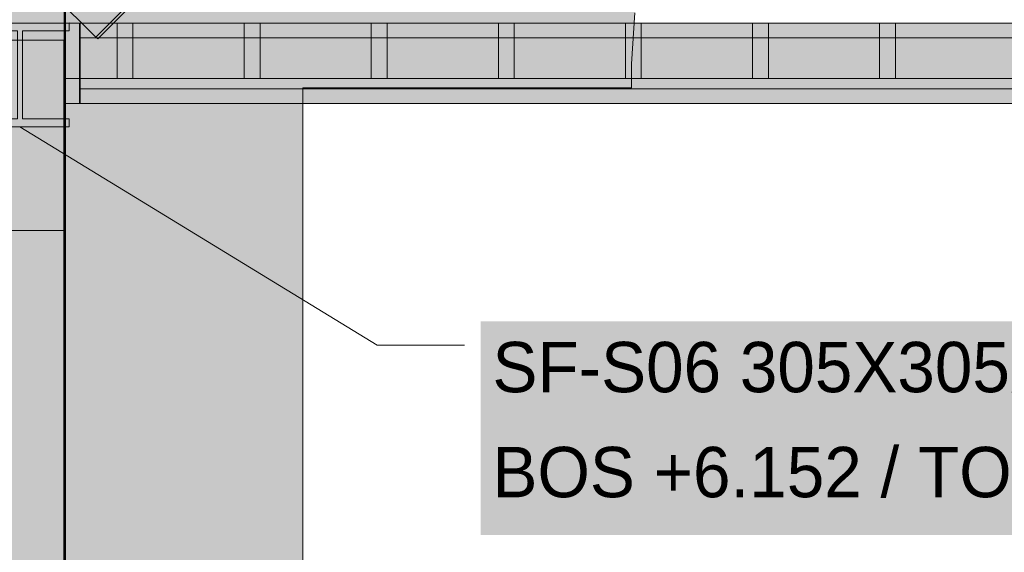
# Model space of a CAD drawing. Header units: millimetres. Extents: x 17 to 413, y 4 to 292.
# Tile 28 of 43: x 140 to 165, y 222 to 236. Entities that reach past the tile are written whole.
import ezdxf

# ---------------------------------------------------------------- set-up
doc = ezdxf.new("R2010")
doc.units = ezdxf.units.MM
for name, color, linetype in [('FILL-INK', 7, 'Continuous'), ('FILL-STEEL', 7, 'Continuous'), ('FILL-TIMBER', 7, 'Continuous'), ('FILL-WHITE', 7, 'Continuous'), ('LINE-CORE', 7, 'Continuous'), ('LINE-INK', 7, 'Continuous'), ('TEXT-INK', 7, 'Continuous')]:
    doc.layers.add(name, color=color, linetype=linetype)

msp = doc.modelspace()

# ---------------------------------------------------------------- hatches: boundary and pattern name
at = {"layer": 'FILL-INK', "true_color": 0x1a1a1f}
h = msp.add_hatch(color=250, dxfattribs=at)
h.dxf.hatch_style = 1
h.paths.add_polyline_path([(139.762, 232.915), (141.155, 232.509), (140.759, 231.861)])
at = {"layer": 'FILL-STEEL', "true_color": 0x0d2973}
h = msp.add_hatch(color=166, dxfattribs=at)
h.dxf.hatch_style = 1
h.paths.add_polyline_path([(138.518, 232.915), (138.518, 232.941), (138.518, 233.115), (139.546, 233.115), (139.699, 233.115), (139.699, 233.403), (139.699, 235.332), (138.671, 235.332), (138.518, 235.332), (138.518, 235.358), (138.518, 235.532), (140.684, 235.532), (141.007, 235.532), (141.007, 235.506), (141.007, 235.332), (139.979, 235.332), (139.826, 235.332), (139.826, 235.044), (139.826, 233.115), (140.854, 233.115), (141.007, 233.115), (141.007, 233.089), (141.007, 232.915), (138.841, 232.915)])
at = {"layer": 'FILL-TIMBER', "true_color": 0xedd6a8}
h = msp.add_hatch(color=41, dxfattribs=at)
h.dxf.hatch_style = 1
h.paths.add_polyline_path([(142.61, 234.132), (142.428, 234.132), (142.21, 234.132), (142.21, 234.892), (142.21, 235.532), (142.393, 235.532), (142.61, 235.532), (142.61, 234.772)])
h = msp.add_hatch(color=41, dxfattribs=at)
h.dxf.hatch_style = 1
h.paths.add_polyline_path([(145.81, 234.132), (145.628, 234.132), (145.41, 234.132), (145.41, 234.892), (145.41, 235.532), (145.593, 235.532), (145.81, 235.532), (145.81, 234.772)])
h = msp.add_hatch(color=41, dxfattribs=at)
h.dxf.hatch_style = 1
h.paths.add_polyline_path([(149.01, 234.772), (149.01, 234.132), (148.828, 234.132), (148.61, 234.132), (148.61, 234.892), (148.61, 235.532), (148.793, 235.532), (149.01, 235.532)])
h = msp.add_hatch(color=41, dxfattribs=at)
h.dxf.hatch_style = 1
h.paths.add_polyline_path([(152.21, 234.772), (152.21, 234.132), (152.028, 234.132), (151.81, 234.132), (151.81, 234.892), (151.81, 235.532), (151.993, 235.532), (152.21, 235.532)])
h = msp.add_hatch(color=41, dxfattribs=at)
h.dxf.hatch_style = 1
h.paths.add_polyline_path([(155.41, 234.772), (155.41, 234.132), (155.228, 234.132), (155.01, 234.132), (155.01, 234.892), (155.01, 235.532), (155.193, 235.532), (155.41, 235.532)])
h = msp.add_hatch(color=41, dxfattribs=at)
h.dxf.hatch_style = 1
h.paths.add_polyline_path([(158.61, 234.132), (158.428, 234.132), (158.21, 234.132), (158.21, 234.892), (158.21, 235.532), (158.393, 235.532), (158.61, 235.532), (158.61, 234.772)])
h = msp.add_hatch(color=41, dxfattribs=at)
h.dxf.hatch_style = 1
h.paths.add_polyline_path([(161.81, 234.132), (161.628, 234.132), (161.41, 234.132), (161.41, 234.892), (161.41, 235.532), (161.593, 235.532), (161.81, 235.532), (161.81, 234.772)])
at = {"layer": 'FILL-WHITE', "true_color": 0xffffff}
h = msp.add_hatch(color=7, dxfattribs=at)
h.dxf.hatch_style = 1
h.paths.add_polyline_path([(164.626, 262.142), (188.381, 238.388), (188.381, 212.161), (182.37, 212.161), (182.37, 233.9), (174.098, 233.9), (174.098, 234.5), (174.017, 235.789), (173.776, 237.055), (173.378, 238.278), (172.83, 239.436), (172.142, 240.51), (171.325, 241.481), (170.394, 242.332), (169.364, 243.049), (168.254, 243.621), (167.081, 244.036), (165.866, 244.288), (164.63, 244.372), (163.395, 244.288), (162.18, 244.036), (161.007, 243.621), (159.896, 243.049), (158.867, 242.332), (157.936, 241.481), (157.119, 240.51), (156.431, 239.436), (155.883, 238.278), (155.485, 237.055), (155.243, 235.789), (155.162, 234.5), (155.162, 233.9), (146.89, 233.9), (146.89, 212.161), (140.873, 212.161), (140.873, 238.388)])
h = msp.add_hatch(color=7, dxfattribs=at)
h.dxf.hatch_style = 1
h.paths.add_polyline_path([(164.626, 262.142), (188.381, 238.388), (188.381, 212.161), (182.37, 212.161), (182.37, 233.9), (174.098, 233.9), (174.098, 234.5), (174.017, 235.789), (173.776, 237.055), (173.378, 238.278), (172.83, 239.436), (172.142, 240.51), (171.325, 241.481), (170.394, 242.332), (169.364, 243.049), (168.254, 243.621), (167.081, 244.036), (165.866, 244.288), (164.63, 244.372), (163.395, 244.288), (162.18, 244.036), (161.007, 243.621), (159.896, 243.049), (158.867, 242.332), (157.936, 241.481), (157.119, 240.51), (156.431, 239.436), (155.883, 238.278), (155.485, 237.055), (155.243, 235.789), (155.162, 234.5), (155.162, 233.9), (146.89, 233.9), (146.89, 212.161), (140.873, 212.161), (140.873, 238.388)])
h = msp.add_hatch(color=7, dxfattribs=at)
h.dxf.hatch_style = 1
h.paths.add_polyline_path([(164.626, 260.245), (191.484, 233.388), (190.423, 232.327), (164.626, 258.123), (141.678, 235.175), (140.617, 236.236)])
h = msp.add_hatch(color=7, dxfattribs=at)
h.dxf.hatch_style = 1
h.paths.add_polyline_path([(164.626, 260.245), (191.484, 233.388), (190.423, 232.327), (164.626, 258.123), (141.678, 235.175), (140.617, 236.236)])
h = msp.add_hatch(color=7, dxfattribs=at)
h.dxf.hatch_style = 1
h.paths.add_polyline_path([(141.678, 235.175), (164.626, 258.123), (190.423, 232.327), (190.378, 232.282), (164.626, 258.034), (141.722, 235.13), (141.678, 235.175)])
h = msp.add_hatch(color=7, dxfattribs=at)
h.dxf.hatch_style = 1
h.paths.add_polyline_path([(141.678, 235.175), (164.626, 258.123), (190.423, 232.327), (190.378, 232.282), (164.626, 258.034), (141.722, 235.13), (141.678, 235.175)])
h = msp.add_hatch(color=7, dxfattribs=at)
h.dxf.hatch_style = 1
h.paths.add_polyline_path([(138.621, 210.5), (138.621, 257.516), (140.907, 257.516), (140.907, 210.5), (138.621, 210.5)])
h = msp.add_hatch(color=7, dxfattribs=at)
h.dxf.hatch_style = 1
h.paths.add_polyline_path([(138.026, 212.161), (138.026, 235.542), (140.871, 238.386), (140.872, 238.399), (140.873, 238.399), (140.873, 212.161), (140.871, 212.161)])
h = msp.add_hatch(color=7, dxfattribs=at)
h.dxf.hatch_style = 1
h.paths.add_polyline_path([(140.873, 238.388), (140.873, 212.161), (138.026, 212.161), (138.026, 235.542)])
h = msp.add_hatch(color=7, dxfattribs=at)
h.dxf.hatch_style = 1
h.paths.add_polyline_path([(138.617, 237.093), (140.903, 237.093), (140.903, 210.5), (138.617, 210.5), (138.617, 237.093)])
h = msp.add_hatch(color=7, dxfattribs=at)
h.dxf.hatch_style = 1
h.paths.add_polyline_path([(138.518, 233.115), (139.699, 233.115), (139.699, 235.332), (138.518, 235.332), (138.518, 235.532), (141.007, 235.532), (141.007, 235.332), (139.826, 235.332), (139.826, 233.115), (141.007, 233.115), (141.007, 232.915), (138.518, 232.915)])
h = msp.add_hatch(color=7, dxfattribs=at)
h.dxf.hatch_style = 1
h.paths.add_polyline_path([(140.906, 235.532), (140.906, 234.06), (140.89, 234.06), (140.89, 235.532)])
h = msp.add_hatch(color=7, dxfattribs=at)
h.dxf.hatch_style = 1
h.paths.add_polyline_path([(140.89, 235.532), (140.906, 235.532), (140.906, 234.06), (140.89, 234.06)])
h = msp.add_hatch(color=7, dxfattribs=at)
h.dxf.hatch_style = 1
h.paths.add_polyline_path([(140.906, 235.532), (140.906, 234.06), (140.89, 234.06), (140.89, 235.532)])
h = msp.add_hatch(color=7, dxfattribs=at)
h.dxf.hatch_style = 1
h.paths.add_polyline_path([(140.89, 235.532), (140.906, 235.532), (140.906, 234.06), (140.89, 234.06)])
h = msp.add_hatch(color=7, dxfattribs=at)
h.dxf.hatch_style = 1
h.paths.add_polyline_path([(140.906, 235.532), (140.906, 234.06), (140.89, 234.06), (140.89, 235.532)])
h = msp.add_hatch(color=7, dxfattribs=at)
h.dxf.hatch_style = 1
h.paths.add_polyline_path([(140.89, 235.532), (140.906, 235.532), (140.906, 234.06), (140.89, 234.06)])
h = msp.add_hatch(color=7, dxfattribs=at)
h.dxf.hatch_style = 1
h.paths.add_polyline_path([(140.906, 235.532), (140.906, 234.06), (140.89, 234.06), (140.89, 235.532)])
h = msp.add_hatch(color=7, dxfattribs=at)
h.dxf.hatch_style = 1
h.paths.add_polyline_path([(140.89, 235.532), (140.906, 235.532), (140.906, 234.06), (140.89, 234.06)])
h = msp.add_hatch(color=7, dxfattribs=at)
h.dxf.hatch_style = 1
h.paths.add_polyline_path([(140.906, 235.532), (140.906, 234.06), (140.89, 234.06), (140.89, 235.532)])
h = msp.add_hatch(color=7, dxfattribs=at)
h.dxf.hatch_style = 1
h.paths.add_polyline_path([(140.89, 235.532), (140.906, 235.532), (140.906, 234.06), (140.89, 234.06)])
h = msp.add_hatch(color=7, dxfattribs=at)
h.dxf.hatch_style = 1
h.paths.add_polyline_path([(141.266, 235.532), (141.266, 233.5), (140.906, 233.5), (140.906, 235.532)])
h = msp.add_hatch(color=7, dxfattribs=at)
h.dxf.hatch_style = 1
h.paths.add_polyline_path([(188.346, 235.532), (188.346, 234.132), (140.906, 234.132), (140.906, 235.532)])
h = msp.add_hatch(color=7, dxfattribs=at)
h.dxf.hatch_style = 1
h.paths.add_polyline_path([(140.906, 233.5), (140.906, 235.532), (141.266, 235.532), (141.266, 233.5)])
h = msp.add_hatch(color=7, dxfattribs=at)
h.dxf.hatch_style = 1
h.paths.add_polyline_path([(140.906, 235.532), (188.346, 235.532), (188.346, 234.132), (140.906, 234.132)])
h = msp.add_hatch(color=7, dxfattribs=at)
h.dxf.hatch_style = 1
h.paths.add_polyline_path([(141.02, 235.534), (141.02, 235.534), (141.02, 235.533), (141.007, 235.532)])
h = msp.add_hatch(color=7, dxfattribs=at)
h.dxf.hatch_style = 1
h.paths.add_polyline_path([(141.282, 235.532), (141.282, 233.5), (141.266, 233.5), (141.266, 235.532)])
h = msp.add_hatch(color=7, dxfattribs=at)
h.dxf.hatch_style = 1
h.paths.add_polyline_path([(187.986, 235.532), (187.986, 235.156), (141.266, 235.156), (141.266, 235.532)])
h = msp.add_hatch(color=7, dxfattribs=at)
h.dxf.hatch_style = 1
h.paths.add_polyline_path([(141.266, 235.156), (141.266, 235.532), (187.986, 235.532), (187.986, 235.156), (141.266, 235.156)])
h = msp.add_hatch(color=7, dxfattribs=at)
h.dxf.hatch_style = 1
h.paths.add_polyline_path([(141.266, 235.532), (141.282, 235.532), (141.282, 233.5), (141.266, 233.5)])
h = msp.add_hatch(color=7, dxfattribs=at)
h.dxf.hatch_style = 1
h.paths.add_polyline_path([(141.282, 235.532), (141.282, 233.5), (141.266, 233.5), (141.266, 235.532)])
h = msp.add_hatch(color=7, dxfattribs=at)
h.dxf.hatch_style = 1
h.paths.add_polyline_path([(141.266, 235.532), (187.986, 235.532), (187.986, 235.156), (141.266, 235.156), (141.266, 235.532)])
h = msp.add_hatch(color=7, dxfattribs=at)
h.dxf.hatch_style = 1
h.paths.add_polyline_path([(141.266, 235.156), (141.266, 235.532), (187.986, 235.532), (187.986, 235.156), (141.266, 235.156)])
h = msp.add_hatch(color=7, dxfattribs=at)
h.dxf.hatch_style = 1
h.paths.add_polyline_path([(141.266, 235.532), (141.282, 235.532), (141.282, 233.5), (141.266, 233.5)])
h = msp.add_hatch(color=7, dxfattribs=at)
h.dxf.hatch_style = 1
h.paths.add_polyline_path([(141.282, 235.532), (141.282, 233.5), (141.266, 233.5), (141.266, 235.532)])
h = msp.add_hatch(color=7, dxfattribs=at)
h.dxf.hatch_style = 1
h.paths.add_polyline_path([(141.266, 235.532), (187.986, 235.532), (187.986, 235.156), (141.266, 235.156), (141.266, 235.532)])
h = msp.add_hatch(color=7, dxfattribs=at)
h.dxf.hatch_style = 1
h.paths.add_polyline_path([(141.266, 235.156), (141.266, 235.532), (187.986, 235.532), (187.986, 235.156), (141.266, 235.156)])
h = msp.add_hatch(color=7, dxfattribs=at)
h.dxf.hatch_style = 1
h.paths.add_polyline_path([(141.266, 235.532), (141.282, 235.532), (141.282, 233.5), (141.266, 233.5)])
h = msp.add_hatch(color=7, dxfattribs=at)
h.dxf.hatch_style = 1
h.paths.add_polyline_path([(141.282, 235.532), (141.282, 233.5), (141.266, 233.5), (141.266, 235.532)])
h = msp.add_hatch(color=7, dxfattribs=at)
h.dxf.hatch_style = 1
h.paths.add_polyline_path([(141.266, 235.532), (187.986, 235.532), (187.986, 235.156), (141.266, 235.156), (141.266, 235.532)])
h = msp.add_hatch(color=7, dxfattribs=at)
h.dxf.hatch_style = 1
h.paths.add_polyline_path([(141.266, 235.156), (141.266, 235.532), (187.986, 235.532), (187.986, 235.156), (141.266, 235.156)])
h = msp.add_hatch(color=7, dxfattribs=at)
h.dxf.hatch_style = 1
h.paths.add_polyline_path([(141.266, 235.532), (141.282, 235.532), (141.282, 233.5), (141.266, 233.5)])
h = msp.add_hatch(color=7, dxfattribs=at)
h.dxf.hatch_style = 1
h.paths.add_polyline_path([(141.282, 235.532), (141.282, 233.5), (141.266, 233.5), (141.266, 235.532)])
h = msp.add_hatch(color=7, dxfattribs=at)
h.dxf.hatch_style = 1
h.paths.add_polyline_path([(141.266, 235.532), (187.986, 235.532), (187.986, 235.156), (141.266, 235.156), (141.266, 235.532)])
h = msp.add_hatch(color=7, dxfattribs=at)
h.dxf.hatch_style = 1
h.paths.add_polyline_path([(141.266, 235.156), (141.266, 235.532), (187.986, 235.532), (187.986, 235.156), (141.266, 235.156)])
h = msp.add_hatch(color=7, dxfattribs=at)
h.dxf.hatch_style = 1
h.paths.add_polyline_path([(141.266, 235.532), (141.282, 235.532), (141.282, 233.5), (141.266, 233.5)])
h = msp.add_hatch(color=7, dxfattribs=at)
h.dxf.hatch_style = 1
h.paths.add_polyline_path([(141.282, 235.532), (141.282, 233.5), (141.266, 233.5), (141.266, 235.532)])
h = msp.add_hatch(color=7, dxfattribs=at)
h.dxf.hatch_style = 1
h.paths.add_polyline_path([(141.266, 235.532), (187.986, 235.532), (187.986, 235.156), (141.266, 235.156), (141.266, 235.532)])
h = msp.add_hatch(color=7, dxfattribs=at)
h.dxf.hatch_style = 1
h.paths.add_polyline_path([(141.266, 235.156), (141.266, 235.532), (187.986, 235.532), (187.986, 235.156), (141.266, 235.156)])
h = msp.add_hatch(color=7, dxfattribs=at)
h.dxf.hatch_style = 1
h.paths.add_polyline_path([(141.266, 235.532), (141.282, 235.532), (141.282, 233.5), (141.266, 233.5)])
h = msp.add_hatch(color=7, dxfattribs=at)
h.dxf.hatch_style = 1
h.paths.add_polyline_path([(141.282, 235.532), (141.282, 233.5), (141.266, 233.5), (141.266, 235.532)])
h = msp.add_hatch(color=7, dxfattribs=at)
h.dxf.hatch_style = 1
h.paths.add_polyline_path([(141.266, 235.532), (187.986, 235.532), (187.986, 235.156), (141.266, 235.156), (141.266, 235.532)])
h = msp.add_hatch(color=7, dxfattribs=at)
h.dxf.hatch_style = 1
h.paths.add_polyline_path([(141.266, 235.156), (141.266, 235.532), (187.986, 235.532), (187.986, 235.156), (141.266, 235.156)])
h = msp.add_hatch(color=7, dxfattribs=at)
h.dxf.hatch_style = 1
h.paths.add_polyline_path([(141.266, 235.532), (141.282, 235.532), (141.282, 233.5), (141.266, 233.5)])
h = msp.add_hatch(color=7, dxfattribs=at)
h.dxf.hatch_style = 1
h.paths.add_polyline_path([(141.282, 235.532), (141.282, 233.5), (141.266, 233.5), (141.266, 235.532)])
h = msp.add_hatch(color=7, dxfattribs=at)
h.dxf.hatch_style = 1
h.paths.add_polyline_path([(141.266, 235.532), (187.986, 235.532), (187.986, 235.156), (141.266, 235.156), (141.266, 235.532)])
h = msp.add_hatch(color=7, dxfattribs=at)
h.dxf.hatch_style = 1
h.paths.add_polyline_path([(141.266, 235.156), (141.266, 235.532), (187.986, 235.532), (187.986, 235.156), (141.266, 235.156)])
h = msp.add_hatch(color=7, dxfattribs=at)
h.dxf.hatch_style = 1
h.paths.add_polyline_path([(141.266, 235.532), (141.282, 235.532), (141.282, 233.5), (141.266, 233.5)])
h = msp.add_hatch(color=7, dxfattribs=at)
h.dxf.hatch_style = 1
h.paths.add_polyline_path([(141.282, 235.532), (141.282, 233.5), (141.266, 233.5), (141.266, 235.532)])
h = msp.add_hatch(color=7, dxfattribs=at)
h.dxf.hatch_style = 1
h.paths.add_polyline_path([(141.266, 235.532), (187.986, 235.532), (187.986, 235.156), (141.266, 235.156), (141.266, 235.532)])
h = msp.add_hatch(color=7, dxfattribs=at)
h.dxf.hatch_style = 1
h.paths.add_polyline_path([(141.266, 235.156), (141.266, 235.532), (187.986, 235.532), (187.986, 235.156), (141.266, 235.156)])
h = msp.add_hatch(color=7, dxfattribs=at)
h.dxf.hatch_style = 1
h.paths.add_polyline_path([(141.266, 235.532), (141.282, 235.532), (141.282, 233.5), (141.266, 233.5)])
h = msp.add_hatch(color=7, dxfattribs=at)
h.dxf.hatch_style = 1
h.paths.add_polyline_path([(141.282, 235.532), (141.282, 233.5), (141.266, 233.5), (141.266, 235.532)])
h = msp.add_hatch(color=7, dxfattribs=at)
h.dxf.hatch_style = 1
h.paths.add_polyline_path([(141.266, 235.532), (187.986, 235.532), (187.986, 235.156), (141.266, 235.156), (141.266, 235.532)])
h = msp.add_hatch(color=7, dxfattribs=at)
h.dxf.hatch_style = 1
h.paths.add_polyline_path([(141.266, 235.156), (141.266, 235.532), (187.986, 235.532), (187.986, 235.156), (141.266, 235.156)])
h = msp.add_hatch(color=7, dxfattribs=at)
h.dxf.hatch_style = 1
h.paths.add_polyline_path([(141.266, 235.532), (141.282, 235.532), (141.282, 233.5), (141.266, 233.5)])
h = msp.add_hatch(color=7, dxfattribs=at)
h.dxf.hatch_style = 1
h.paths.add_polyline_path([(141.282, 235.532), (141.282, 233.5), (141.266, 233.5), (141.266, 235.532)])
h = msp.add_hatch(color=7, dxfattribs=at)
h.dxf.hatch_style = 1
h.paths.add_polyline_path([(141.266, 235.532), (187.986, 235.532), (187.986, 235.156), (141.266, 235.156), (141.266, 235.532)])
h = msp.add_hatch(color=7, dxfattribs=at)
h.dxf.hatch_style = 1
h.paths.add_polyline_path([(141.266, 235.156), (141.266, 235.532), (187.986, 235.532), (187.986, 235.156), (141.266, 235.156)])
h = msp.add_hatch(color=7, dxfattribs=at)
h.dxf.hatch_style = 1
h.paths.add_polyline_path([(141.266, 235.532), (141.282, 235.532), (141.282, 233.5), (141.266, 233.5)])
h = msp.add_hatch(color=7, dxfattribs=at)
h.dxf.hatch_style = 1
h.paths.add_polyline_path([(142.61, 235.532), (142.61, 234.132), (142.21, 234.132), (142.21, 235.532)])
h = msp.add_hatch(color=7, dxfattribs=at)
h.dxf.hatch_style = 1
h.paths.add_polyline_path([(145.81, 235.532), (145.81, 234.132), (145.41, 234.132), (145.41, 235.532)])
h = msp.add_hatch(color=7, dxfattribs=at)
h.dxf.hatch_style = 1
h.paths.add_polyline_path([(149.01, 235.532), (149.01, 234.132), (148.61, 234.132), (148.61, 235.532)])
h = msp.add_hatch(color=7, dxfattribs=at)
h.dxf.hatch_style = 1
h.paths.add_polyline_path([(152.21, 235.532), (152.21, 234.132), (151.81, 234.132), (151.81, 235.532)])
h = msp.add_hatch(color=7, dxfattribs=at)
h.dxf.hatch_style = 1
h.paths.add_polyline_path([(155.41, 235.532), (155.41, 234.132), (155.01, 234.132), (155.01, 235.532)])
h = msp.add_hatch(color=7, dxfattribs=at)
h.dxf.hatch_style = 1
h.paths.add_polyline_path([(158.61, 235.532), (158.61, 234.132), (158.21, 234.132), (158.21, 235.532)])
h = msp.add_hatch(color=7, dxfattribs=at)
h.dxf.hatch_style = 1
h.paths.add_polyline_path([(161.81, 235.532), (161.81, 234.132), (161.41, 234.132), (161.41, 235.532)])
h = msp.add_hatch(color=7, dxfattribs=at)
h.dxf.hatch_style = 1
h.paths.add_polyline_path([(140.871, 235.1), (140.871, 212.161), (138.026, 212.161), (138.026, 235.1)])
h = msp.add_hatch(color=7, dxfattribs=at)
h.dxf.hatch_style = 1
h.paths.add_polyline_path([(140.871, 235.1), (140.871, 212.161), (138.026, 212.161), (138.026, 235.1)])
h = msp.add_hatch(color=7, dxfattribs=at)
h.dxf.hatch_style = 1
h.paths.add_polyline_path([(138.026, 235.1), (140.871, 235.1), (140.871, 212.161), (138.026, 212.161)])
h = msp.add_hatch(color=7, dxfattribs=at)
h.dxf.hatch_style = 1
h.paths.add_polyline_path([(138.026, 235.1), (140.871, 235.1), (140.871, 212.161), (138.026, 212.161)])
h = msp.add_hatch(color=7, dxfattribs=at)
h.dxf.hatch_style = 1
h.paths.add_polyline_path([(141.266, 235.156), (187.986, 235.156), (187.986, 233.876), (141.266, 233.876)])
h = msp.add_hatch(color=7, dxfattribs=at)
h.dxf.hatch_style = 1
h.paths.add_polyline_path([(141.266, 235.156), (187.986, 235.156), (187.986, 233.876), (141.266, 233.876)])
h = msp.add_hatch(color=7, dxfattribs=at)
h.dxf.hatch_style = 1
h.paths.add_polyline_path([(141.266, 235.156), (187.986, 235.156), (187.986, 233.876), (141.266, 233.876)])
h = msp.add_hatch(color=7, dxfattribs=at)
h.dxf.hatch_style = 1
h.paths.add_polyline_path([(141.266, 235.156), (187.986, 235.156), (187.986, 233.876), (141.266, 233.876)])
h = msp.add_hatch(color=7, dxfattribs=at)
h.dxf.hatch_style = 1
h.paths.add_polyline_path([(141.266, 235.156), (187.986, 235.156), (187.986, 233.876), (141.266, 233.876)])
h = msp.add_hatch(color=7, dxfattribs=at)
h.dxf.hatch_style = 1
h.paths.add_polyline_path([(141.266, 235.156), (187.986, 235.156), (187.986, 233.876), (141.266, 233.876)])
h = msp.add_hatch(color=7, dxfattribs=at)
h.dxf.hatch_style = 1
h.paths.add_polyline_path([(141.266, 235.156), (187.986, 235.156), (187.986, 233.876), (141.266, 233.876)])
h = msp.add_hatch(color=7, dxfattribs=at)
h.dxf.hatch_style = 1
h.paths.add_polyline_path([(141.266, 235.156), (187.986, 235.156), (187.986, 233.876), (141.266, 233.876)])
h = msp.add_hatch(color=7, dxfattribs=at)
h.dxf.hatch_style = 1
h.paths.add_polyline_path([(141.266, 235.156), (187.986, 235.156), (187.986, 233.876), (141.266, 233.876)])
h = msp.add_hatch(color=7, dxfattribs=at)
h.dxf.hatch_style = 1
h.paths.add_polyline_path([(141.266, 235.156), (187.986, 235.156), (187.986, 233.876), (141.266, 233.876)])
h = msp.add_hatch(color=7, dxfattribs=at)
h.dxf.hatch_style = 1
h.paths.add_polyline_path([(141.266, 235.156), (187.986, 235.156), (187.986, 233.876), (141.266, 233.876)])
h = msp.add_hatch(color=7, dxfattribs=at)
h.dxf.hatch_style = 1
h.paths.add_polyline_path([(141.266, 235.156), (187.986, 235.156), (187.986, 233.876), (141.266, 233.876)])
h = msp.add_hatch(color=7, dxfattribs=at)
h.dxf.hatch_style = 1
h.paths.add_polyline_path([(141.266, 235.156), (187.986, 235.156), (187.986, 233.876), (141.266, 233.876)])
h = msp.add_hatch(color=7, dxfattribs=at)
h.dxf.hatch_style = 1
h.paths.add_polyline_path([(141.266, 235.156), (187.986, 235.156), (187.986, 233.876), (141.266, 233.876)])
h = msp.add_hatch(color=7, dxfattribs=at)
h.dxf.hatch_style = 1
h.paths.add_polyline_path([(141.266, 235.156), (187.986, 235.156), (187.986, 233.876), (141.266, 233.876)])
h = msp.add_hatch(color=7, dxfattribs=at)
h.dxf.hatch_style = 1
h.paths.add_polyline_path([(141.266, 235.156), (187.986, 235.156), (187.986, 233.876), (141.266, 233.876)])
h = msp.add_hatch(color=7, dxfattribs=at)
h.dxf.hatch_style = 1
h.paths.add_polyline_path([(141.266, 235.156), (187.986, 235.156), (187.986, 233.876), (141.266, 233.876)])
h = msp.add_hatch(color=7, dxfattribs=at)
h.dxf.hatch_style = 1
h.paths.add_polyline_path([(141.266, 235.156), (187.986, 235.156), (187.986, 233.876), (141.266, 233.876)])
h = msp.add_hatch(color=7, dxfattribs=at)
h.dxf.hatch_style = 1
h.paths.add_polyline_path([(141.266, 235.156), (187.986, 235.156), (187.986, 233.876), (141.266, 233.876)])
h = msp.add_hatch(color=7, dxfattribs=at)
h.dxf.hatch_style = 1
h.paths.add_polyline_path([(141.266, 235.156), (187.986, 235.156), (187.986, 233.876), (141.266, 233.876)])
h = msp.add_hatch(color=7, dxfattribs=at)
h.dxf.hatch_style = 1
h.paths.add_polyline_path([(141.266, 235.156), (187.986, 235.156), (187.986, 233.876), (141.266, 233.876)])
h = msp.add_hatch(color=7, dxfattribs=at)
h.dxf.hatch_style = 1
h.paths.add_polyline_path([(141.266, 235.156), (187.986, 235.156), (187.986, 233.876), (141.266, 233.876)])
h = msp.add_hatch(color=7, dxfattribs=at)
h.dxf.hatch_style = 1
h.paths.add_polyline_path([(187.986, 233.876), (187.986, 233.5), (141.266, 233.5), (141.266, 233.876)])
h = msp.add_hatch(color=7, dxfattribs=at)
h.dxf.hatch_style = 1
h.paths.add_polyline_path([(141.266, 233.5), (141.266, 233.876), (187.986, 233.876), (187.986, 233.5), (141.266, 233.5)])
h = msp.add_hatch(color=7, dxfattribs=at)
h.dxf.hatch_style = 1
h.paths.add_polyline_path([(141.266, 233.876), (187.986, 233.876), (187.986, 233.5), (141.266, 233.5), (141.266, 233.876)])
h = msp.add_hatch(color=7, dxfattribs=at)
h.dxf.hatch_style = 1
h.paths.add_polyline_path([(141.266, 233.5), (141.266, 233.876), (187.986, 233.876), (187.986, 233.5), (141.266, 233.5)])
h = msp.add_hatch(color=7, dxfattribs=at)
h.dxf.hatch_style = 1
h.paths.add_polyline_path([(141.266, 233.876), (187.986, 233.876), (187.986, 233.5), (141.266, 233.5), (141.266, 233.876)])
h = msp.add_hatch(color=7, dxfattribs=at)
h.dxf.hatch_style = 1
h.paths.add_polyline_path([(141.266, 233.5), (141.266, 233.876), (187.986, 233.876), (187.986, 233.5), (141.266, 233.5)])
h = msp.add_hatch(color=7, dxfattribs=at)
h.dxf.hatch_style = 1
h.paths.add_polyline_path([(141.266, 233.876), (187.986, 233.876), (187.986, 233.5), (141.266, 233.5), (141.266, 233.876)])
h = msp.add_hatch(color=7, dxfattribs=at)
h.dxf.hatch_style = 1
h.paths.add_polyline_path([(141.266, 233.5), (141.266, 233.876), (187.986, 233.876), (187.986, 233.5), (141.266, 233.5)])
h = msp.add_hatch(color=7, dxfattribs=at)
h.dxf.hatch_style = 1
h.paths.add_polyline_path([(141.266, 233.876), (187.986, 233.876), (187.986, 233.5), (141.266, 233.5), (141.266, 233.876)])
h = msp.add_hatch(color=7, dxfattribs=at)
h.dxf.hatch_style = 1
h.paths.add_polyline_path([(141.266, 233.5), (141.266, 233.876), (187.986, 233.876), (187.986, 233.5), (141.266, 233.5)])
h = msp.add_hatch(color=7, dxfattribs=at)
h.dxf.hatch_style = 1
h.paths.add_polyline_path([(141.266, 233.876), (187.986, 233.876), (187.986, 233.5), (141.266, 233.5), (141.266, 233.876)])
h = msp.add_hatch(color=7, dxfattribs=at)
h.dxf.hatch_style = 1
h.paths.add_polyline_path([(141.266, 233.5), (141.266, 233.876), (187.986, 233.876), (187.986, 233.5), (141.266, 233.5)])
h = msp.add_hatch(color=7, dxfattribs=at)
h.dxf.hatch_style = 1
h.paths.add_polyline_path([(141.266, 233.876), (187.986, 233.876), (187.986, 233.5), (141.266, 233.5), (141.266, 233.876)])
h = msp.add_hatch(color=7, dxfattribs=at)
h.dxf.hatch_style = 1
h.paths.add_polyline_path([(141.266, 233.5), (141.266, 233.876), (187.986, 233.876), (187.986, 233.5), (141.266, 233.5)])
h = msp.add_hatch(color=7, dxfattribs=at)
h.dxf.hatch_style = 1
h.paths.add_polyline_path([(141.266, 233.876), (187.986, 233.876), (187.986, 233.5), (141.266, 233.5), (141.266, 233.876)])
h = msp.add_hatch(color=7, dxfattribs=at)
h.dxf.hatch_style = 1
h.paths.add_polyline_path([(141.266, 233.5), (141.266, 233.876), (187.986, 233.876), (187.986, 233.5), (141.266, 233.5)])
h = msp.add_hatch(color=7, dxfattribs=at)
h.dxf.hatch_style = 1
h.paths.add_polyline_path([(141.266, 233.876), (187.986, 233.876), (187.986, 233.5), (141.266, 233.5), (141.266, 233.876)])
h = msp.add_hatch(color=7, dxfattribs=at)
h.dxf.hatch_style = 1
h.paths.add_polyline_path([(141.266, 233.5), (141.266, 233.876), (187.986, 233.876), (187.986, 233.5), (141.266, 233.5)])
h = msp.add_hatch(color=7, dxfattribs=at)
h.dxf.hatch_style = 1
h.paths.add_polyline_path([(141.266, 233.876), (187.986, 233.876), (187.986, 233.5), (141.266, 233.5), (141.266, 233.876)])
h = msp.add_hatch(color=7, dxfattribs=at)
h.dxf.hatch_style = 1
h.paths.add_polyline_path([(141.266, 233.5), (141.266, 233.876), (187.986, 233.876), (187.986, 233.5), (141.266, 233.5)])
h = msp.add_hatch(color=7, dxfattribs=at)
h.dxf.hatch_style = 1
h.paths.add_polyline_path([(141.266, 233.876), (187.986, 233.876), (187.986, 233.5), (141.266, 233.5), (141.266, 233.876)])
h = msp.add_hatch(color=7, dxfattribs=at)
h.dxf.hatch_style = 1
h.paths.add_polyline_path([(141.266, 233.5), (141.266, 233.876), (187.986, 233.876), (187.986, 233.5), (141.266, 233.5)])
h = msp.add_hatch(color=7, dxfattribs=at)
h.dxf.hatch_style = 1
h.paths.add_polyline_path([(138.619, 210.5), (138.619, 230.304), (140.905, 230.304), (140.905, 210.5)])
h = msp.add_hatch(color=7, dxfattribs=at)
h.dxf.hatch_style = 1
h.paths.add_polyline_path([(140.906, 230.304), (140.906, 210.5), (138.62, 210.5), (138.62, 230.304)])
h = msp.add_hatch(color=7, dxfattribs=at)
h.dxf.hatch_style = 1
h.paths.add_polyline_path([(151.362, 222.623), (177.258, 222.623), (177.258, 228.015), (151.362, 228.015)])

# ---------------------------------------------------------------- linework, layer by layer
at = {"layer": 'LINE-CORE', "lineweight": 5}
for points in [[(164.626, 260.245), (191.484, 233.388), (191.484, 233.388), (190.423, 232.327), (164.626, 258.123), (141.678, 235.175), (140.617, 236.236)], [(164.626, 260.245), (191.484, 233.388), (191.484, 233.388), (190.423, 232.327), (164.626, 258.123), (141.678, 235.175), (140.617, 236.236)], [(141.678, 235.175), (164.626, 258.123), (190.423, 232.327), (190.378, 232.282), (164.626, 258.034), (141.722, 235.13), (141.678, 235.175)], [(141.678, 235.175), (164.626, 258.123), (190.423, 232.327), (190.378, 232.282), (164.626, 258.034), (141.722, 235.13), (141.678, 235.175)], [(138.621, 210.5), (138.621, 210.5), (138.621, 257.516), (140.907, 257.516), (140.907, 257.516), (140.907, 257.516), (140.907, 257.516), (140.907, 210.5), (138.621, 210.5), (138.621, 210.5)], [(138.026, 212.161), (138.026, 235.542), (140.871, 238.386), (140.872, 238.399), (140.873, 238.399), (140.873, 212.161), (140.871, 212.161), (138.026, 212.161)], [(140.873, 238.388), (140.873, 212.161), (140.873, 212.161), (140.873, 212.161), (140.873, 212.161), (138.026, 212.161), (138.026, 235.542), (138.026, 235.542)], [(138.617, 237.093), (140.903, 237.093), (140.903, 210.5), (140.903, 210.5), (140.903, 210.5), (140.903, 210.5), (138.617, 210.5), (138.617, 237.093), (138.617, 237.093)], [(138.518, 233.115), (139.699, 233.115), (139.699, 235.332), (138.518, 235.332), (138.518, 235.532), (141.007, 235.532), (141.007, 235.532), (141.007, 235.532), (141.007, 235.332), (139.826, 235.332), (139.826, 233.115), (141.007, 233.115), (141.007, 232.915), (138.518, 232.915)], [(140.906, 235.532), (140.906, 234.06), (140.89, 234.06), (140.89, 235.532)], [(140.89, 235.532), (140.906, 235.532), (140.906, 234.06), (140.89, 234.06)], [(140.906, 235.532), (140.906, 234.06), (140.89, 234.06), (140.89, 235.532)], [(140.89, 235.532), (140.906, 235.532), (140.906, 234.06), (140.89, 234.06)], [(140.906, 235.532), (140.906, 234.06), (140.89, 234.06), (140.89, 235.532)], [(140.89, 235.532), (140.906, 235.532), (140.906, 234.06), (140.89, 234.06)], [(140.906, 235.532), (140.906, 234.06), (140.89, 234.06), (140.89, 235.532)], [(140.89, 235.532), (140.906, 235.532), (140.906, 234.06), (140.89, 234.06)], [(140.906, 235.532), (140.906, 234.06), (140.89, 234.06), (140.89, 235.532)], [(140.89, 235.532), (140.906, 235.532), (140.906, 234.06), (140.89, 234.06)], [(141.266, 235.532), (141.266, 233.5), (141.266, 233.5), (140.906, 233.5), (140.906, 235.532), (140.906, 235.532)], [(188.346, 235.532), (188.346, 234.132), (140.906, 234.132), (140.906, 235.532)], [(140.906, 233.5), (140.906, 235.532), (141.266, 235.532), (141.266, 235.532), (141.266, 233.5), (140.906, 233.5)], [(140.906, 235.532), (188.346, 235.532), (188.346, 234.132), (140.906, 234.132)], [(141.02, 235.534), (141.02, 235.534), (141.02, 235.533), (141.007, 235.532)], [(141.282, 235.532), (141.282, 233.5), (141.282, 233.5), (141.266, 233.5), (141.266, 235.532), (141.266, 235.532)], [(187.986, 235.532), (187.986, 235.156), (187.986, 235.156), (141.266, 235.156), (141.266, 235.532), (141.266, 235.532)], [(141.266, 235.156), (141.266, 235.532), (187.986, 235.532), (187.986, 235.532), (187.986, 235.532), (187.986, 235.532), (187.986, 235.156), (141.266, 235.156), (141.266, 235.156), (141.266, 235.156)], [(141.266, 235.532), (141.282, 235.532), (141.282, 233.5), (141.266, 233.5)], [(141.282, 235.532), (141.282, 233.5), (141.282, 233.5), (141.266, 233.5), (141.266, 235.532), (141.266, 235.532)], [(141.266, 235.532), (141.266, 235.532), (187.986, 235.532), (187.986, 235.156), (187.986, 235.156), (141.266, 235.156), (141.266, 235.532), (141.266, 235.532)], [(141.266, 235.156), (141.266, 235.532), (187.986, 235.532), (187.986, 235.532), (187.986, 235.532), (187.986, 235.532), (187.986, 235.156), (141.266, 235.156), (141.266, 235.156), (141.266, 235.156)], [(141.266, 235.532), (141.282, 235.532), (141.282, 233.5), (141.266, 233.5)], [(141.282, 235.532), (141.282, 233.5), (141.282, 233.5), (141.266, 233.5), (141.266, 235.532), (141.266, 235.532)], [(141.266, 235.532), (141.266, 235.532), (187.986, 235.532), (187.986, 235.156), (187.986, 235.156), (141.266, 235.156), (141.266, 235.532), (141.266, 235.532)], [(141.266, 235.156), (141.266, 235.532), (187.986, 235.532), (187.986, 235.532), (187.986, 235.532), (187.986, 235.532), (187.986, 235.156), (141.266, 235.156), (141.266, 235.156), (141.266, 235.156)], [(141.266, 235.532), (141.282, 235.532), (141.282, 233.5), (141.266, 233.5)], [(141.282, 235.532), (141.282, 233.5), (141.282, 233.5), (141.266, 233.5), (141.266, 235.532), (141.266, 235.532)], [(141.266, 235.532), (141.266, 235.532), (187.986, 235.532), (187.986, 235.156), (187.986, 235.156), (141.266, 235.156), (141.266, 235.532), (141.266, 235.532)], [(141.266, 235.156), (141.266, 235.532), (187.986, 235.532), (187.986, 235.532), (187.986, 235.532), (187.986, 235.532), (187.986, 235.156), (141.266, 235.156), (141.266, 235.156), (141.266, 235.156)], [(141.266, 235.532), (141.282, 235.532), (141.282, 233.5), (141.266, 233.5)], [(141.282, 235.532), (141.282, 233.5), (141.282, 233.5), (141.266, 233.5), (141.266, 235.532), (141.266, 235.532)], [(141.266, 235.532), (141.266, 235.532), (187.986, 235.532), (187.986, 235.156), (187.986, 235.156), (141.266, 235.156), (141.266, 235.532), (141.266, 235.532)], [(141.266, 235.156), (141.266, 235.532), (187.986, 235.532), (187.986, 235.532), (187.986, 235.532), (187.986, 235.532), (187.986, 235.156), (141.266, 235.156), (141.266, 235.156), (141.266, 235.156)], [(141.266, 235.532), (141.282, 235.532), (141.282, 233.5), (141.266, 233.5)], [(141.282, 235.532), (141.282, 233.5), (141.282, 233.5), (141.266, 233.5), (141.266, 235.532), (141.266, 235.532)], [(141.266, 235.532), (141.266, 235.532), (187.986, 235.532), (187.986, 235.156), (187.986, 235.156), (141.266, 235.156), (141.266, 235.532), (141.266, 235.532)], [(141.266, 235.156), (141.266, 235.532), (187.986, 235.532), (187.986, 235.532), (187.986, 235.532), (187.986, 235.532), (187.986, 235.156), (141.266, 235.156), (141.266, 235.156), (141.266, 235.156)], [(141.266, 235.532), (141.282, 235.532), (141.282, 233.5), (141.266, 233.5)], [(141.282, 235.532), (141.282, 233.5), (141.282, 233.5), (141.266, 233.5), (141.266, 235.532), (141.266, 235.532)], [(141.266, 235.532), (141.266, 235.532), (187.986, 235.532), (187.986, 235.156), (187.986, 235.156), (141.266, 235.156), (141.266, 235.532), (141.266, 235.532)], [(141.266, 235.156), (141.266, 235.532), (187.986, 235.532), (187.986, 235.532), (187.986, 235.532), (187.986, 235.532), (187.986, 235.156), (141.266, 235.156), (141.266, 235.156), (141.266, 235.156)], [(141.266, 235.532), (141.282, 235.532), (141.282, 233.5), (141.266, 233.5)], [(141.282, 235.532), (141.282, 233.5), (141.282, 233.5), (141.266, 233.5), (141.266, 235.532), (141.266, 235.532)], [(141.266, 235.532), (141.266, 235.532), (187.986, 235.532), (187.986, 235.156), (187.986, 235.156), (141.266, 235.156), (141.266, 235.532), (141.266, 235.532)], [(141.266, 235.156), (141.266, 235.532), (187.986, 235.532), (187.986, 235.532), (187.986, 235.532), (187.986, 235.532), (187.986, 235.156), (141.266, 235.156), (141.266, 235.156), (141.266, 235.156)], [(141.266, 235.532), (141.282, 235.532), (141.282, 233.5), (141.266, 233.5)], [(141.282, 235.532), (141.282, 233.5), (141.282, 233.5), (141.266, 233.5), (141.266, 235.532), (141.266, 235.532)], [(141.266, 235.532), (141.266, 235.532), (187.986, 235.532), (187.986, 235.156), (187.986, 235.156), (141.266, 235.156), (141.266, 235.532), (141.266, 235.532)], [(141.266, 235.156), (141.266, 235.532), (187.986, 235.532), (187.986, 235.532), (187.986, 235.532), (187.986, 235.532), (187.986, 235.156), (141.266, 235.156), (141.266, 235.156), (141.266, 235.156)], [(141.266, 235.532), (141.282, 235.532), (141.282, 233.5), (141.266, 233.5)], [(141.282, 235.532), (141.282, 233.5), (141.282, 233.5), (141.266, 233.5), (141.266, 235.532), (141.266, 235.532)], [(141.266, 235.532), (141.266, 235.532), (187.986, 235.532), (187.986, 235.156), (187.986, 235.156), (141.266, 235.156), (141.266, 235.532), (141.266, 235.532)], [(141.266, 235.156), (141.266, 235.532), (187.986, 235.532), (187.986, 235.532), (187.986, 235.532), (187.986, 235.532), (187.986, 235.156), (141.266, 235.156), (141.266, 235.156), (141.266, 235.156)], [(141.266, 235.532), (141.282, 235.532), (141.282, 233.5), (141.266, 233.5)], [(141.282, 235.532), (141.282, 233.5), (141.282, 233.5), (141.266, 233.5), (141.266, 235.532), (141.266, 235.532)], [(141.266, 235.532), (141.266, 235.532), (187.986, 235.532), (187.986, 235.156), (187.986, 235.156), (141.266, 235.156), (141.266, 235.532), (141.266, 235.532)], [(141.266, 235.156), (141.266, 235.532), (187.986, 235.532), (187.986, 235.532), (187.986, 235.532), (187.986, 235.532), (187.986, 235.156), (141.266, 235.156), (141.266, 235.156), (141.266, 235.156)], [(141.266, 235.532), (141.282, 235.532), (141.282, 233.5), (141.266, 233.5)], [(142.61, 235.532), (142.61, 234.132), (142.61, 234.132), (142.21, 234.132), (142.21, 235.532), (142.21, 235.532)], [(145.81, 235.532), (145.81, 234.132), (145.81, 234.132), (145.41, 234.132), (145.41, 235.532), (145.41, 235.532)], [(149.01, 235.532), (149.01, 234.132), (149.01, 234.132), (148.61, 234.132), (148.61, 235.532), (148.61, 235.532)], [(152.21, 235.532), (152.21, 234.132), (152.21, 234.132), (151.81, 234.132), (151.81, 235.532), (151.81, 235.532)], [(155.41, 235.532), (155.41, 234.132), (155.41, 234.132), (155.01, 234.132), (155.01, 235.532), (155.01, 235.532)], [(158.61, 235.532), (158.61, 234.132), (158.61, 234.132), (158.21, 234.132), (158.21, 235.532), (158.21, 235.532)], [(161.81, 235.532), (161.81, 234.132), (161.81, 234.132), (161.41, 234.132), (161.41, 235.532), (161.41, 235.532)], [(140.871, 235.1), (140.871, 212.161), (138.026, 212.161), (138.026, 235.1)], [(140.871, 235.1), (140.871, 212.161), (138.026, 212.161), (138.026, 235.1)], [(138.026, 235.1), (140.871, 235.1), (140.871, 212.161), (138.026, 212.161)], [(138.026, 235.1), (140.871, 235.1), (140.871, 212.161), (138.026, 212.161)], [(141.266, 235.156), (187.986, 235.156), (187.986, 233.876), (187.986, 233.876), (141.266, 233.876), (141.266, 235.156)], [(141.266, 235.156), (187.986, 235.156), (187.986, 235.156), (187.986, 233.876), (141.266, 233.876), (141.266, 233.876)], [(141.266, 235.156), (187.986, 235.156), (187.986, 233.876), (187.986, 233.876), (141.266, 233.876), (141.266, 235.156)], [(141.266, 235.156), (187.986, 235.156), (187.986, 235.156), (187.986, 233.876), (141.266, 233.876), (141.266, 233.876)], [(141.266, 235.156), (187.986, 235.156), (187.986, 233.876), (187.986, 233.876), (141.266, 233.876), (141.266, 235.156)], [(141.266, 235.156), (187.986, 235.156), (187.986, 235.156), (187.986, 233.876), (141.266, 233.876), (141.266, 233.876)], [(141.266, 235.156), (187.986, 235.156), (187.986, 233.876), (187.986, 233.876), (141.266, 233.876), (141.266, 235.156)], [(141.266, 235.156), (187.986, 235.156), (187.986, 235.156), (187.986, 233.876), (141.266, 233.876), (141.266, 233.876)], [(141.266, 235.156), (187.986, 235.156), (187.986, 233.876), (187.986, 233.876), (141.266, 233.876), (141.266, 235.156)], [(141.266, 235.156), (187.986, 235.156), (187.986, 235.156), (187.986, 233.876), (141.266, 233.876), (141.266, 233.876)], [(141.266, 235.156), (187.986, 235.156), (187.986, 233.876), (187.986, 233.876), (141.266, 233.876), (141.266, 235.156)], [(141.266, 235.156), (187.986, 235.156), (187.986, 235.156), (187.986, 233.876), (141.266, 233.876), (141.266, 233.876)], [(141.266, 235.156), (187.986, 235.156), (187.986, 233.876), (187.986, 233.876), (141.266, 233.876), (141.266, 235.156)], [(141.266, 235.156), (187.986, 235.156), (187.986, 235.156), (187.986, 233.876), (141.266, 233.876), (141.266, 233.876)], [(141.266, 235.156), (187.986, 235.156), (187.986, 233.876), (187.986, 233.876), (141.266, 233.876), (141.266, 235.156)], [(141.266, 235.156), (187.986, 235.156), (187.986, 235.156), (187.986, 233.876), (141.266, 233.876), (141.266, 233.876)], [(141.266, 235.156), (187.986, 235.156), (187.986, 233.876), (187.986, 233.876), (141.266, 233.876), (141.266, 235.156)], [(141.266, 235.156), (187.986, 235.156), (187.986, 235.156), (187.986, 233.876), (141.266, 233.876), (141.266, 233.876)], [(141.266, 235.156), (187.986, 235.156), (187.986, 233.876), (187.986, 233.876), (141.266, 233.876), (141.266, 235.156)], [(141.266, 235.156), (187.986, 235.156), (187.986, 235.156), (187.986, 233.876), (141.266, 233.876), (141.266, 233.876)], [(141.266, 235.156), (187.986, 235.156), (187.986, 233.876), (187.986, 233.876), (141.266, 233.876), (141.266, 235.156)], [(141.266, 235.156), (187.986, 235.156), (187.986, 235.156), (187.986, 233.876), (141.266, 233.876), (141.266, 233.876)], [(187.986, 233.876), (187.986, 233.5), (187.986, 233.5), (141.266, 233.5), (141.266, 233.876), (141.266, 233.876)], [(141.266, 233.5), (141.266, 233.876), (187.986, 233.876), (187.986, 233.876), (187.986, 233.876), (187.986, 233.876), (187.986, 233.5), (141.266, 233.5), (141.266, 233.5), (141.266, 233.5)], [(141.266, 233.876), (141.266, 233.876), (187.986, 233.876), (187.986, 233.5), (187.986, 233.5), (141.266, 233.5), (141.266, 233.876), (141.266, 233.876)], [(141.266, 233.5), (141.266, 233.876), (187.986, 233.876), (187.986, 233.876), (187.986, 233.876), (187.986, 233.876), (187.986, 233.5), (141.266, 233.5), (141.266, 233.5), (141.266, 233.5)], [(141.266, 233.876), (141.266, 233.876), (187.986, 233.876), (187.986, 233.5), (187.986, 233.5), (141.266, 233.5), (141.266, 233.876), (141.266, 233.876)], [(141.266, 233.5), (141.266, 233.876), (187.986, 233.876), (187.986, 233.876), (187.986, 233.876), (187.986, 233.876), (187.986, 233.5), (141.266, 233.5), (141.266, 233.5), (141.266, 233.5)], [(141.266, 233.876), (141.266, 233.876), (187.986, 233.876), (187.986, 233.5), (187.986, 233.5), (141.266, 233.5), (141.266, 233.876), (141.266, 233.876)], [(141.266, 233.5), (141.266, 233.876), (187.986, 233.876), (187.986, 233.876), (187.986, 233.876), (187.986, 233.876), (187.986, 233.5), (141.266, 233.5), (141.266, 233.5), (141.266, 233.5)], [(141.266, 233.876), (141.266, 233.876), (187.986, 233.876), (187.986, 233.5), (187.986, 233.5), (141.266, 233.5), (141.266, 233.876), (141.266, 233.876)], [(141.266, 233.5), (141.266, 233.876), (187.986, 233.876), (187.986, 233.876), (187.986, 233.876), (187.986, 233.876), (187.986, 233.5), (141.266, 233.5), (141.266, 233.5), (141.266, 233.5)], [(141.266, 233.876), (141.266, 233.876), (187.986, 233.876), (187.986, 233.5), (187.986, 233.5), (141.266, 233.5), (141.266, 233.876), (141.266, 233.876)], [(141.266, 233.5), (141.266, 233.876), (187.986, 233.876), (187.986, 233.876), (187.986, 233.876), (187.986, 233.876), (187.986, 233.5), (141.266, 233.5), (141.266, 233.5), (141.266, 233.5)], [(141.266, 233.876), (141.266, 233.876), (187.986, 233.876), (187.986, 233.5), (187.986, 233.5), (141.266, 233.5), (141.266, 233.876), (141.266, 233.876)], [(141.266, 233.5), (141.266, 233.876), (187.986, 233.876), (187.986, 233.876), (187.986, 233.876), (187.986, 233.876), (187.986, 233.5), (141.266, 233.5), (141.266, 233.5), (141.266, 233.5)], [(141.266, 233.876), (141.266, 233.876), (187.986, 233.876), (187.986, 233.5), (187.986, 233.5), (141.266, 233.5), (141.266, 233.876), (141.266, 233.876)], [(141.266, 233.5), (141.266, 233.876), (187.986, 233.876), (187.986, 233.876), (187.986, 233.876), (187.986, 233.876), (187.986, 233.5), (141.266, 233.5), (141.266, 233.5), (141.266, 233.5)], [(141.266, 233.876), (141.266, 233.876), (187.986, 233.876), (187.986, 233.5), (187.986, 233.5), (141.266, 233.5), (141.266, 233.876), (141.266, 233.876)], [(141.266, 233.5), (141.266, 233.876), (187.986, 233.876), (187.986, 233.876), (187.986, 233.876), (187.986, 233.876), (187.986, 233.5), (141.266, 233.5), (141.266, 233.5), (141.266, 233.5)], [(141.266, 233.876), (141.266, 233.876), (187.986, 233.876), (187.986, 233.5), (187.986, 233.5), (141.266, 233.5), (141.266, 233.876), (141.266, 233.876)], [(141.266, 233.5), (141.266, 233.876), (187.986, 233.876), (187.986, 233.876), (187.986, 233.876), (187.986, 233.876), (187.986, 233.5), (141.266, 233.5), (141.266, 233.5), (141.266, 233.5)], [(141.266, 233.876), (141.266, 233.876), (187.986, 233.876), (187.986, 233.5), (187.986, 233.5), (141.266, 233.5), (141.266, 233.876), (141.266, 233.876)], [(141.266, 233.5), (141.266, 233.876), (187.986, 233.876), (187.986, 233.876), (187.986, 233.876), (187.986, 233.876), (187.986, 233.5), (141.266, 233.5), (141.266, 233.5), (141.266, 233.5)], [(138.619, 210.5), (138.619, 230.304), (140.905, 230.304), (140.905, 230.304), (140.905, 210.5), (138.619, 210.5)], [(140.906, 230.304), (140.906, 210.5), (140.906, 210.5), (138.62, 210.5), (138.62, 230.304), (138.62, 230.304)]]:
    msp.add_lwpolyline(points, close=True, dxfattribs=at)
msp.add_lwpolyline([(155.243, 235.789), (155.162, 234.5), (155.162, 233.9), (146.89, 233.9), (146.89, 212.161), (140.873, 212.161), (140.873, 238.388)], dxfattribs=at)
msp.add_lwpolyline([(155.243, 235.789), (155.162, 234.5), (155.162, 233.9), (146.89, 233.9), (146.89, 212.161), (140.873, 212.161), (140.873, 238.388)], dxfattribs=at)
at = {"layer": 'LINE-INK', "lineweight": 5}
for p, q in [((139.762, 232.915), (148.762, 227.415)), ((148.762, 227.415), (150.962, 227.415))]:
    msp.add_line(p, q, dxfattribs=at)
for points in [[(138.518, 232.915), (138.518, 232.941), (138.518, 233.115), (139.546, 233.115), (139.699, 233.115), (139.699, 233.403), (139.699, 235.332), (138.671, 235.332), (138.518, 235.332), (138.518, 235.358), (138.518, 235.532), (140.684, 235.532), (141.007, 235.532), (141.007, 235.506), (141.007, 235.332), (139.979, 235.332), (139.826, 235.332), (139.826, 235.044), (139.826, 233.115), (140.854, 233.115), (141.007, 233.115), (141.007, 233.089), (141.007, 232.915), (138.841, 232.915)], [(142.61, 234.132), (142.428, 234.132), (142.21, 234.132), (142.21, 234.892), (142.21, 235.532), (142.393, 235.532), (142.61, 235.532), (142.61, 234.772)], [(145.81, 234.132), (145.628, 234.132), (145.41, 234.132), (145.41, 234.892), (145.41, 235.532), (145.593, 235.532), (145.81, 235.532), (145.81, 234.772)], [(149.01, 234.772), (149.01, 234.132), (148.828, 234.132), (148.61, 234.132), (148.61, 234.892), (148.61, 235.532), (148.793, 235.532), (149.01, 235.532)], [(152.21, 234.772), (152.21, 234.132), (152.028, 234.132), (151.81, 234.132), (151.81, 234.892), (151.81, 235.532), (151.993, 235.532), (152.21, 235.532)], [(155.41, 234.772), (155.41, 234.132), (155.228, 234.132), (155.01, 234.132), (155.01, 234.892), (155.01, 235.532), (155.193, 235.532), (155.41, 235.532)], [(158.61, 234.132), (158.428, 234.132), (158.21, 234.132), (158.21, 234.892), (158.21, 235.532), (158.393, 235.532), (158.61, 235.532), (158.61, 234.772)], [(161.81, 234.132), (161.628, 234.132), (161.41, 234.132), (161.41, 234.892), (161.41, 235.532), (161.593, 235.532), (161.81, 235.532), (161.81, 234.772)]]:
    msp.add_lwpolyline(points, close=True, dxfattribs=at)

# ---------------------------------------------------------------- texts
at = {"layer": 'TEXT-INK'}
for s, p in [('SF-S06 305X305X158 UC S355', (151.662, 226.225)), ('BOS +6.152 / TOS +6.479', (151.662, 223.578))]:
    msp.add_text(s, height=1.27, dxfattribs=at).set_placement(p)

doc.saveas('drawing.dxf')
